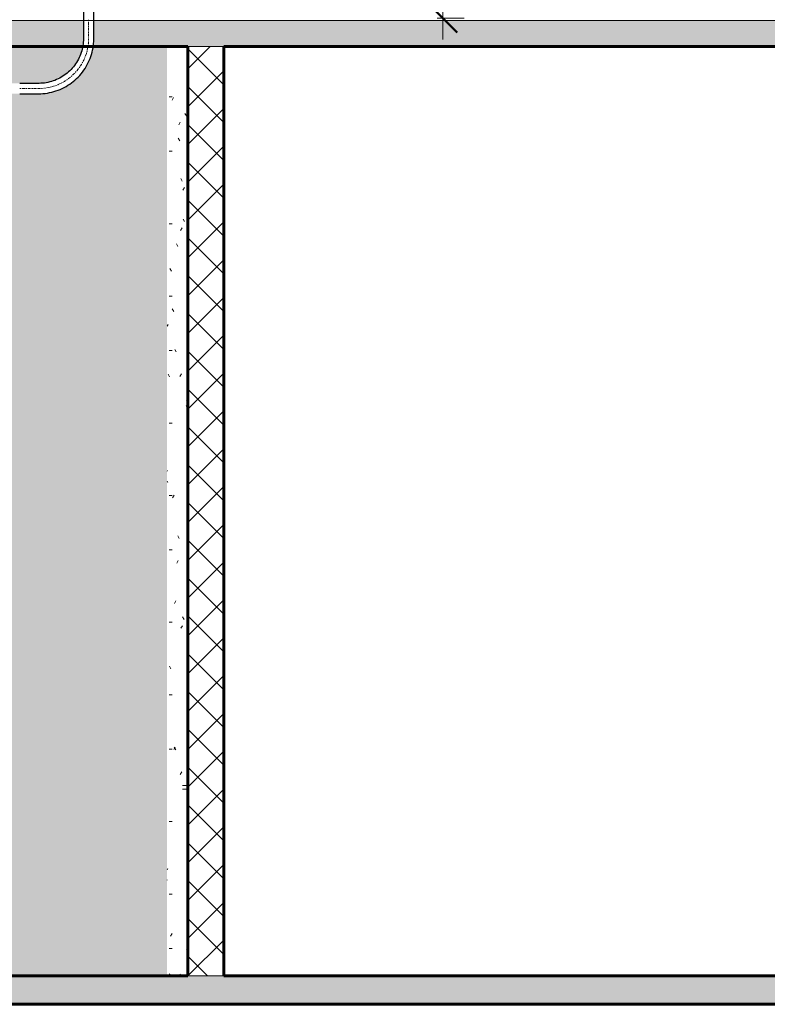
# Model space of a CAD drawing. Header units: inches. Extents: x -723 to 1689, y -292 to 603.
# Tile 7 of 40: x -284 to -126, y -209 to 0. Entities that reach past the tile are written whole.
import ezdxf

# ---------------------------------------------------------------- set-up
doc = ezdxf.new("R2010")
doc.units = ezdxf.units.IN
doc.header["$MEASUREMENT"] = 0
doc.linetypes.add('Center', pattern=[1.25, 0.25, -0.1875, 0.625, -0.1875])
for name, color, linetype, lineweight in [('A-ANNO-DIMS', 211, 'Continuous', 9), ('A-ANNO-DIMS-48', 211, 'Continuous', 9), ('A-DOOR', 31, 'Continuous', 18), ('A-FLOR', 192, 'Continuous', 18), ('A-FLOR-MCUT', 51, 'Continuous', 18), ('A-FLOR-PATT', 8, 'Continuous', 70), ('A-WALL', 113, 'Continuous', 18), ('A-WALL-PATT', 111, 'Continuous', 60), ('E-POWR-CNDT', 130, 'Continuous', 30), ('E-POWR-CNTR', 130, 'Center', 18), ('I-WALL', 2, 'Continuous', 18)]:
    doc.layers.add(name, color=color, linetype=linetype, lineweight=lineweight)
doc.styles.add('Arial_3', font='arial.ttf', dxfattribs={"height": 4.5})
doc.dimstyles.new('Linear_-_3_32__Arial', dxfattribs={"dimscale": 12, "dimtxt": 4.591167, "dimasz": 0.5, "dimexe": 0.375, "dimexo": 0.25, "dimgap": 0.25, "dimtad": 1, "dimdec": 5, "dimrnd": 0.03125, "dimzin": 1, "dimdsep": 46, "dimlunit": 4, "dimtxsty": 'Arial_3', "dimblk1": 'OBLIQUE', "dimblk2": 'OBLIQUE', "dimsah": 1, "dimcen": 0.09, "dimdle": 0.375, "dimazin": 0, "dimtfac": 1, "dimtdec": 4, "dimtix": 1, "dimtmove": 0, "dimatfit": 3, "dimfxl": 1, "dimtvp": 1, "dimtfill": 1, "dimfrac": 2, "dimtolj": 1, "dimtzin": 0, "dimarcsym": 2})
pattern_1 = [(0, (70.296, 444.113), (15.36, 3.84), [0.6336, -10.886, 0.6336, -10.886, -61.44]), (0, (70.296, 444.113), (15.36, 3.84), [-23.04, 0.6336, -22.406, 0.6336, -10.886, -26.88]), (0, (70.296, 444.113), (15.36, 3.84), [-57.6, 0.6336, -7.046, 0.6336, -18.566]), (120, (76.056, 446.033), (-11.005538, 11.38215), [0.6336, -10.886, 0.6336, -10.886, -61.44]), (120, (76.056, 446.033), (-11.005538, 11.38215), [-23.04, 0.6336, -22.406, 0.6336, -10.886, -26.88]), (120, (76.056, 446.033), (-11.005538, 11.38215), [-57.6, 0.6336, -7.046, 0.6336, -18.566]), (240, (77.976, 453.713), (-4.354462, -15.22215), [0.6336, -10.886, 0.6336, -10.886, -61.44]), (240, (77.976, 453.713), (-4.354462, -15.22215), [-23.04, 0.6336, -22.406, 0.6336, -10.886, -26.88]), (240, (77.976, 453.713), (-4.354462, -15.22215), [-57.6, 0.6336, -7.046, 0.6336, -18.566])]
pattern_2 = [(50, (70.296, 444.113), (13.77135, -1.20496), [1.44, -15.84]), (355, (70.296, 444.113), (-2.66442, 14.44218), [1.152, -12.672]), (100.451, (71.443, 444.012), (11.10708, 13.23737), [1.224, -13.462]), (46.184, (70.296, 447.953), (20.4913, -3.17785), [2.16, -23.76]), (96.636, (72.003, 447.688), (17.94587, 18.70315), [1.836, -20.193]), (351.184, (70.296, 447.953), (17.9454, 18.7026), [1.728, -19.008]), (21, (72.216, 446.993), (11.46052, -7.73037), [1.44, -15.84]), (326, (72.216, 446.993), (4.67135, 13.92315), [1.152, -12.672]), (71.451, (73.171, 446.348), (16.13207, 6.19284), [1.224, -13.462]), (37.5, (70.296, 444.113), (0.233123, 6.39175), [0.6336, -11.885, 0.6336, -12.23, -12.72]), (37.5, (70.296, 444.113), (0.233123, 6.39175), [-25.382, 0.6336, -12.086]), (7.5, (70.296, 444.113), (5.05073, 7.57304), [0.6336, -6.701, 0.6336, -11.597, -4.848]), (7.5, (70.296, 444.113), (5.05073, 7.57304), [-19.565, 0.6336, -4.214]), (327.5, (66.014, 444.113), (10.24958, -0.43289), [0.6336, -4.166, 0.6336, -14.342, -19.872]), (327.5, (66.014, 444.113), (10.24958, -0.43289), [-19.776, 0.6336, -19.238]), (317.5, (64.094, 444.113), (11.19739, 1.92214), [0.6336, -5.606, 0.6336, -9.312, -14.112]), (317.5, (64.094, 444.113), (11.19739, 1.92214), [-16.186, 0.6336, -13.478])]

# ---------------------------------------------------------------- blocks, each defined once
blk = doc.blocks.new('Door-Passage-Single-Flush - 36_ x 84_ _60 MIN_-2167781-Retail 109 - Raceway Coordination')
at = {"layer": 'A-DOOR', "lineweight": 9}
for p, q in [((37.62, -162.61), (37.13, -162.61)), ((37.13, -163.39), (37.62, -163.39))]:
    blk.add_line(p, q, dxfattribs=at)
at = {"layer": 'A-DOOR', "lineweight": 9, "flags": 128}
for points in [[(37.13, -162.61), (37.1, -162.61), (37.08, -162.61), (37.06, -162.61), (37.03, -162.61), (37.01, -162.61), (36.99, -162.61), (36.96, -162.61), (36.94, -162.61), (36.92, -162.61), (36.9, -162.61), (36.88, -162.61), (36.86, -162.61), (36.83, -162.61), (36.81, -162.61), (36.79, -162.61), (36.78, -162.61), (36.76, -162.61), (36.74, -162.61), (36.72, -162.61), (36.7, -162.61), (36.69, -162.61), (36.67, -162.61), (36.66, -162.61), (36.64, -162.61), (36.63, -162.61), (36.62, -162.61), (36.61, -162.61), (36.6, -162.61), (36.59, -162.61), (36.58, -162.61), (36.57, -162.61), (36.56, -162.61), (36.56, -162.61), (36.55, -162.61), (36.55, -162.61), (36.54, -162.61), (36.54, -162.61), (36.54, -162.61), (36.54, -162.61)], [(36.54, -163.39), (36.54, -163.39), (36.54, -163.39), (36.54, -163.39), (36.54, -163.39), (36.55, -163.39), (36.55, -163.39), (36.56, -163.39), (36.57, -163.39), (36.58, -163.39), (36.58, -163.39), (36.59, -163.39), (36.6, -163.39), (36.62, -163.39), (36.63, -163.39), (36.64, -163.39), (36.65, -163.39), (36.67, -163.39), (36.68, -163.39), (36.7, -163.39), (36.72, -163.39), (36.73, -163.39), (36.75, -163.39), (36.77, -163.39), (36.79, -163.39), (36.81, -163.39), (36.83, -163.39), (36.85, -163.39), (36.87, -163.39), (36.89, -163.39), (36.91, -163.39), (36.94, -163.39), (36.96, -163.39), (36.98, -163.39), (37, -163.39), (37.03, -163.39), (37.05, -163.39), (37.07, -163.39), (37.1, -163.39), (37.12, -163.39), (37.13, -163.39)]]:
    blk.add_lwpolyline(points, dxfattribs=at)
blk = doc.blocks.new('ST-VDC-01_ARCH_REF_v001_rvt_rvt-2-Retail 109 - Raceway Coordination')
at = {"layer": 'A-FLOR-PATT', "lineweight": 9}
h = blk.add_hatch(dxfattribs=at)
h.set_pattern_fill('FP_2', color=256, style=0, pattern_type=2)
h.set_pattern_definition(pattern_2)
h.paths.add_polyline_path([(445.75, -6), (445.75, -0.5), (17.73, -0.5), (17.73, -4.32), (17.61, -6), (342.99, -6)])
h.paths.add_polyline_path([(-289.31, -6), (15.35, -6), (15.54, -4.32), (15.54, -4.32), (15.54, -0.5), (-289.31, -0.5)])
h = blk.add_hatch(dxfattribs=at)
h.set_pattern_fill('FP_2', color=256, style=0, pattern_type=2)
h.set_pattern_definition(pattern_2)
h.paths.add_polyline_path([(-24.62, -209), (342.99, -209), (342.99, -203), (-309.32, -203), (-309.32, -209), (-119.54, -209)])
at = {"layer": 'A-WALL-PATT', "lineweight": 9}
h = blk.add_hatch(dxfattribs=at)
h.set_pattern_fill('FP_3', color=256, style=0, pattern_type=2)
h.set_pattern_definition(pattern_1)
h.paths.add_polyline_path([(-309.32, -203), (33.25, -203), (33.25, -6), (17.59, -6), (17.51, -6.62), (17.33, -7.29), (16.81, -8.86), (16.01, -10.39), (15.76, -10.82), (14.81, -12.01), (14.31, -12.59), (13.19, -13.53), (12.54, -14.04), (11.52, -14.62), (10.41, -15.16), (8.83, -15.65), (8.32, -15.79), (7.6, -15.89), (6.04, -16.02), (-274.57, -16.02), (-276.76, -16.28), (-278.76, -16.99), (-280.31, -17.97), (-280.68, -18.28), (-281.81, -19.4), (-282.21, -19.92), (-283.15, -21.44), (-283.84, -23.48), (-284.07, -25.52), (-284.07, -131), (-278.78, -131), (-278.78, -125.6), (-278.61, -123.71), (-278.55, -123.3), (-278.36, -122.58), (-277.89, -121.12), (-277.06, -119.53), (-276.74, -119.01), (-275.86, -117.91), (-275.36, -117.33), (-274.4, -116.5), (-273.58, -115.87), (-272.57, -115.3), (-271.46, -114.76), (-269.88, -114.26), (-269.37, -114.13), (-268.32, -114), (-267.08, -113.9), (-250.76, -113.9), (-248.87, -114.07), (-248.46, -114.13), (-247.79, -114.31), (-246.29, -114.79), (-244.69, -115.62), (-244.26, -115.87), (-243.08, -116.82), (-242.42, -117.41), (-241.55, -118.44), (-241.04, -119.1), (-240.47, -120.12), (-239.92, -121.23), (-239.43, -122.8), (-239.29, -123.32), (-239.17, -124.3), (-239.07, -125.6), (-239.07, -175.9), (-237.61, -175.9), (-237.67, -129.6), (-237.67, -129.6), (-237.67, -125.6), (-237.5, -123.71), (-237.44, -123.3), (-237.25, -122.58), (-236.78, -121.12), (-235.95, -119.53), (-235.7, -119.1), (-234.75, -117.91), (-234.25, -117.33), (-233.13, -116.38), (-232.47, -115.87), (-231.46, -115.3), (-230.35, -114.76), (-228.77, -114.26), (-228.26, -114.13), (-227.21, -114), (-225.97, -113.9), (-210.5, -113.9), (-208.62, -114.07), (-208.2, -114.13), (-207.53, -114.31), (-206.02, -114.79), (-204.43, -115.62), (-204, -115.87), (-202.81, -116.82), (-202.16, -117.41), (-201.29, -118.44), (-200.76, -119.13), (-200.2, -120.12), (-199.66, -121.23), (-199.16, -122.8), (-199.03, -123.32), (-198.91, -124.3), (-198.8, -125.6), (-198.8, -131), (-197.48, -131), (-197.48, -125.6), (-197.31, -123.71), (-197.25, -123.3), (-197.06, -122.58), (-196.59, -121.12), (-195.76, -119.53), (-195.51, -119.1), (-194.56, -117.91), (-194.06, -117.33), (-192.94, -116.38), (-192.28, -115.87), (-191.26, -115.3), (-190.16, -114.76), (-188.58, -114.26), (-188.07, -114.13), (-187.35, -114.02), (-185.78, -113.9), (-166.98, -113.9), (-165.1, -114.07), (-164.68, -114.13), (-164.01, -114.31), (-162.51, -114.79), (-160.91, -115.62), (-160.48, -115.87), (-159.29, -116.82), (-158.64, -117.41), (-157.77, -118.44), (-157.26, -119.1), (-156.68, -120.12), (-156.14, -121.23), (-155.64, -122.8), (-155.51, -123.32), (-155.39, -124.3), (-155.28, -125.6), (-155.28, -131), (-148, -131), (-148, -157), (-168, -157), (-168, -131), (-157.48, -131), (-157.48, -125.6), (-157.75, -123.41), (-158.46, -121.42), (-159.44, -119.86), (-159.74, -119.49), (-160.87, -118.36), (-161.39, -117.96), (-162.91, -117.02), (-164.94, -116.33), (-166.99, -116.1), (-185.78, -116.1), (-187.97, -116.36), (-189.97, -117.08), (-191.52, -118.06), (-191.9, -118.36), (-193.02, -119.49), (-193.42, -120), (-194.36, -121.53), (-195.05, -123.56), (-195.28, -125.6), (-195.28, -131), (-193.5, -131), (-193.5, -133), (-192, -133), (-192, -143), (-193.5, -143), (-193.5, -148.5), (-202.5, -148.5), (-202.5, -131), (-201, -131), (-201, -125.6), (-201.27, -123.41), (-201.98, -121.42), (-202.96, -119.86), (-203.26, -119.49), (-204.39, -118.36), (-204.91, -117.96), (-206.43, -117.02), (-208.46, -116.33), (-210.5, -116.1), (-225.97, -116.1), (-228.16, -116.36), (-230.16, -117.08), (-231.71, -118.06), (-232.09, -118.36), (-233.21, -119.49), (-233.61, -120), (-234.55, -121.53), (-235.24, -123.56), (-235.47, -125.6), (-235.47, -131.19), (-235.4, -175.9), (-226.5, -175.9), (-226.5, -202.9), (-227.5, -202.9), (-227.5, -199.9), (-245.5, -199.9), (-245.5, -202.9), (-246.5, -202.9), (-246.5, -175.9), (-241.26, -175.9), (-241.26, -125.6), (-241.53, -123.41), (-242.24, -121.42), (-243.22, -119.86), (-243.52, -119.49), (-244.65, -118.36), (-245.17, -117.96), (-246.69, -117.02), (-248.72, -116.33), (-250.76, -116.1), (-267.08, -116.1), (-269.27, -116.36), (-271.27, -117.08), (-272.83, -118.06), (-273.2, -118.36), (-274.32, -119.49), (-274.72, -120), (-275.66, -121.53), (-276.36, -123.56), (-276.59, -125.6), (-276.59, -131), (-270.5, -131), (-270.5, -151), (-290.5, -151), (-290.5, -131), (-286.27, -131), (-286.27, -25.52), (-286.1, -23.63), (-286.04, -23.22), (-285.86, -22.54), (-285.32, -20.92), (-284.55, -19.44), (-284.3, -19.02), (-283.35, -17.83), (-282.84, -17.24), (-281.73, -16.3), (-281, -15.75), (-280.05, -15.22), (-278.95, -14.68), (-277.37, -14.18), (-276.73, -14.03), (-276.14, -13.94), (-274.57, -13.82), (6.04, -13.82), (8.23, -13.55), (10.22, -12.84), (11.78, -11.86), (12.15, -11.56), (13.28, -10.43), (13.67, -9.91), (14.61, -8.39), (15.31, -6.36), (15.35, -6), (-289.31, -6), (-289.31, -13.41), (-299.36, -16.66), (-309.37, -16.77), (-309.37, -20), (-309.32, -20), (-309.32, -158.76)])
h = blk.add_hatch(dxfattribs=at)
h.set_pattern_fill('FP_3', color=256, style=0, pattern_type=2)
h.set_pattern_definition(pattern_1)
h.paths.add_polyline_path([(33.25, -203), (37.62, -203), (37.62, -163.39), (36.44, -163.38), (36.28, -163.29), (36.23, -163.25), (36.17, -163.13), (36.16, -163.1), (36.14, -163), (36.17, -162.87), (36.23, -162.75), (36.32, -162.67), (36.42, -162.63), (36.46, -162.62), (36.63, -162.62), (37.62, -162.61), (37.62, -6), (33.25, -6), (33.25, -186.33)])
h = blk.add_hatch(dxfattribs=at)
h.set_pattern_fill('FP_4', color=256, style=0, pattern_type=2)
h.set_pattern_definition([(45, (70.296, 444.113), (-4.006467, 4.006467), []), (135, (70.296, 444.113), (-4.006467, -4.006467), [])])
h.paths.add_polyline_path([(37.62, -203), (45.25, -203), (45.25, -6), (37.62, -6), (37.62, -186.33)])
at = {"layer": 'A-FLOR', "color": 133, "lineweight": 60}
for p, q in [((-289.31, -6), (37.62, -6)), ((45.25, -6), (342.99, -6)), ((37.62, -203), (-309.32, -203)), ((342.99, -203), (45.25, -203)), ((-309.32, -209), (342.99, -209))]:
    blk.add_line(p, q, dxfattribs=at)
at = {"layer": 'A-FLOR-MCUT', "color": 9}
for p, q in [((445.75, -0.5), (-289.31, -0.5)), ((37.62, -6), (45.25, -6)), ((45.25, -203), (37.62, -203))]:
    blk.add_line(p, q, dxfattribs=at)
at = {"layer": 'A-WALL', "color": 9}
for p, q in [((45.25, -6), (37.62, -6)), ((37.62, -203), (45.25, -203))]:
    blk.add_line(p, q, dxfattribs=at)
at = {"layer": 'I-WALL', "color": 133, "lineweight": 60}
for p, q in [((37.62, -6), (37.62, -203)), ((45.25, -203), (45.25, -6))]:
    blk.add_line(p, q, dxfattribs=at)
at = {"layer": 'A-DOOR', "color": 213, "lineweight": 9}
blk.add_blockref('Door-Passage-Single-Flush - 36_ x 84_ _60 MIN_-2167781-Retail 109 - Raceway Coordination', (0, 0), dxfattribs=at)
blk = doc.blocks.new('DIMBLOCK2-Retail 109 - Raceway Coordination')
at = {"layer": 'A-ANNO-DIMS-48'}
for p, q in [((-194.28, -4.5), (-194.28, 224.5)), ((-194.28, 220), (-195.52, 220)), ((-194.28, 220), (-189.78, 220)), ((-194.28, 0), (-195.52, 0)), ((-194.28, 0), (-189.78, 0))]:
    blk.add_line(p, q, dxfattribs=at)
at = {"layer": 'A-ANNO-DIMS-48', "lineweight": 50}
for p, q in [((-194.28, 220), (-197.28, 223)), ((-194.28, 220), (-191.28, 217)), ((-194.28, 0), (-197.28, 3)), ((-194.28, 0), (-191.28, -3))]:
    blk.add_line(p, q, dxfattribs=at)
at = {"layer": 'A-ANNO-DIMS-48', "color": 0, "insert": (-203.12, 100.25), "char_height": 4.5, "width": 23.3938, "attachment_point": 1, "rotation": 90, "line_spacing_factor": 0.941778, "style": 'Arial_3', "bg_fill": 3, "box_fill_scale": 1.25, "bg_fill_color": 256, "bg_fill_true_color": 13158600, "bg_fill_transparency": 0}
blk.add_mtext('18\' - 4"', dxfattribs=at)
blk = doc.blocks.new('_Oblique')
at = {"color": 0, "linetype": 'ByBlock', "lineweight": -2}
blk.add_line((-0.5, -0.5), (0.5, 0.5), dxfattribs=at)

msp = doc.modelspace()

# ---------------------------------------------------------------- linework, layer by layer
at = {"layer": 'E-POWR-CNDT'}
for p, q in [((-270.419799, 69.325196), (-270.419799, -0.317569)), ((-268.222799, -0.317569), (-268.222799, 69.325196)), ((-270.419799, -0.317569), (-270.419799, -4.317569)), ((-268.222799, -4.317569), (-268.222799, -0.317569)), ((-279.920299, -13.818069), (-283.920299, -13.818069)), ((-283.920299, -16.015069), (-279.920299, -16.015069))]:
    msp.add_line(p, q, dxfattribs=at)
at = {"layer": 'E-POWR-CNDT', "flags": 128}
for points in [[(-270.419799, -4.317569), (-270.427398, -4.697488), (-270.450184, -5.076799), (-270.488121, -5.454895), (-270.541146, -5.831172), (-270.609177, -6.205027), (-270.692103, -6.575863), (-270.789792, -6.943086), (-270.902088, -7.306109), (-271.028811, -7.664351), (-271.169759, -8.017238), (-271.324706, -8.364207), (-271.493404, -8.704702), (-271.675583, -9.038179), (-271.870952, -9.364104), (-272.079198, -9.681955), (-272.299988, -9.991225), (-272.532969, -10.291417), (-272.777769, -10.582053), (-273.033995, -10.862668), (-273.301237, -11.132811), (-273.579069, -11.392051), (-273.867045, -11.639974), (-274.164705, -11.876183), (-274.471572, -12.100299), (-274.787157, -12.311964), (-275.110954, -12.510841), (-275.442444, -12.696609), (-275.781098, -12.868974), (-276.126374, -13.027657), (-276.477719, -13.172407), (-276.834572, -13.30299), (-277.196361, -13.419199), (-277.562508, -13.520847), (-277.932427, -13.607772), (-278.305526, -13.679835), (-278.681209, -13.736919), (-279.058873, -13.778935), (-279.437916, -13.805815), (-279.817731, -13.817516), (-279.920299, -13.818069)], [(-279.920299, -16.015069), (-279.452524, -16.005713), (-278.985497, -15.977657), (-278.519966, -15.930948), (-278.056674, -15.86566), (-277.596365, -15.781898), (-277.139773, -15.679795), (-276.687629, -15.559515), (-276.240657, -15.421251), (-275.799571, -15.265222), (-275.365078, -15.09168), (-274.937872, -14.900902), (-274.518637, -14.693192), (-274.108044, -14.468884), (-273.706749, -14.228336), (-273.315394, -13.971933), (-272.934605, -13.700084), (-272.564993, -13.413226), (-272.207147, -13.111817), (-271.86164, -12.796339), (-271.529026, -12.467296), (-271.209836, -12.125216), (-270.904581, -11.770645), (-270.613749, -11.404151), (-270.337806, -11.026319), (-270.077192, -10.637756), (-269.832326, -10.239081), (-269.603598, -9.830933), (-269.391374, -9.413965), (-269.195995, -8.988843), (-269.017772, -8.556249), (-268.856991, -8.116874), (-268.713909, -7.671421), (-268.588754, -7.220602), (-268.481728, -6.765139), (-268.393001, -6.30576), (-268.322715, -5.843201), (-268.270983, -5.378201), (-268.237887, -4.911504), (-268.223481, -4.443857), (-268.222799, -4.317569)]]:
    msp.add_lwpolyline(points, dxfattribs=at)
at = {"layer": 'E-POWR-CNTR'}
for p, q in [((-269.321299, -4.317569), (-269.321299, -0.317569)), ((-283.920298, -14.916569), (-279.920299, -14.916569))]:
    msp.add_line(p, q, dxfattribs=at)
msp.add_arc((-279.920299, -4.317569), 10.599, 270, 0, dxfattribs=at)

# ---------------------------------------------------------------- block references
at = {"lineweight": 9}
msp.add_blockref('ST-VDC-01_ARCH_REF_v001_rvt_rvt-2-Retail 109 - Raceway Coordination', (-285.957498, 0), dxfattribs=at)

# ---------------------------------------------------------------- next in the draw order: dimensions: what is measured, and where the dimension line sits
at = {"layer": 'A-ANNO-DIMS'}
dim = msp.add_linear_dim(base=(-194.278023, 220), p1=(-198.520664, 0), p2=(-198.520664, 220), angle=90, dimstyle='Linear_-_3_32__Arial', override={"dimpost": '<>', "dimfxl": 220}, dxfattribs=at)
dim.commit()
dim.dimension.update_dxf_attribs({"geometry": 'DIMBLOCK2-Retail 109 - Raceway Coordination', "text_midpoint": (-199.575602, 110)})

doc.saveas('drawing.dxf')
